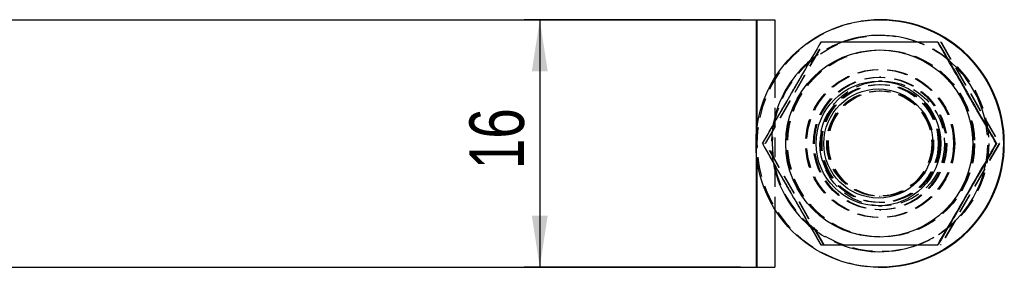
# Model space of a CAD drawing. Extents: x 50 to 374, y 9 to 288.
# Tile 13 of 22: x 129 to 193, y 19 to 35. Entities that reach past the tile are written whole.
import ezdxf

# ---------------------------------------------------------------- set-up
doc = ezdxf.new("R2010")
doc.units = 0
doc.linetypes.add('HIDDEN', pattern=[1.905, 1.27, -0.635])
doc.layers.get('0').update_dxf_attribs({"linetype": 'CONTINUOUS'})
doc.layers.add('FORMATO', color=179, linetype='CONTINUOUS')
doc.styles.add('SLDTEXTSTYLE0', font='TXT', dxfattribs={"width": 0.75})
doc.dimstyles.new('SLDDIMSTYLE1', dxfattribs={"dimtxt": 3.5, "dimasz": 3.302, "dimexe": 0, "dimexo": 0.0625, "dimgap": 0.875, "dimtad": 1, "dimdec": 0, "dimrnd": 1e-09, "dimzin": 12, "dimtxsty": 'SLDTEXTSTYLE0', "dimsah": 1, "dimcen": 0.09, "dimazin": 3, "dimtfac": 1, "dimtdec": 0, "dimtofl": 0, "dimtmove": 0, "dimatfit": 3, "dimtolj": 1, "dimtzin": 12})

# ---------------------------------------------------------------- blocks, each defined once
blk = doc.blocks.new('_D_5')
at = {"layer": 'FORMATO'}
for p, q in [((175.635, 34.899), (161.754, 34.899)), ((162.754, 34.899), (162.754, 19.024)), ((175.635, 19.024), (161.754, 19.024))]:
    blk.add_line(p, q, dxfattribs=at)
for points in [[(162.754, 34.899), (162.246, 31.597), (163.262, 31.597)], [(162.754, 19.024), (163.262, 22.326), (162.246, 22.326)]]:
    blk.add_solid(points, dxfattribs=at)
at = {"layer": 'FORMATO', "insert": (158.243, 25.318), "char_height": 3.5, "attachment_point": 1, "rotation": 90, "style": 'SLDTEXTSTYLE0'}
blk.add_mtext('16', dxfattribs=at)

msp = doc.modelspace()

# ---------------------------------------------------------------- linework, layer by layer
at = {"color": 7, "linetype": 'CONTINUOUS'}
for p, q in [((121.5713, 34.8986), (176.6345, 34.8986)), ((176.6345, 34.8986), (176.6345, 27.0227)), ((176.6345, 34.8986), (176.6951, 34.8986)), ((176.6951, 34.8986), (176.6951, 27.942)), ((176.6951, 34.8986), (177.8368, 34.8986)), ((177.8368, 34.8986), (177.8368, 31.1616)), ((184.6328, 34.8986), (184.5717, 34.8986)), ((184.5431, 30.9611), (184.4915, 30.9611)), ((176.6345, 26.8996), (176.6345, 19.0236)), ((192.0519, 26.9611), (192.0701, 26.9611)), ((176.6951, 25.9802), (176.6951, 19.0236)), ((177.8368, 22.7606), (177.8368, 19.0236)), ((184.4915, 22.9611), (184.5431, 22.9611)), ((121.5713, 19.0236), (176.6345, 19.0236)), ((176.6345, 19.0236), (176.6951, 19.0236)), ((176.6951, 19.0236), (177.8368, 19.0236)), ((184.5717, 19.0236), (184.6328, 19.0236))]:
    msp.add_line(p, q, dxfattribs=at)
at = {"color": 7, "linetype": 'HIDDEN'}
for p, q in [((177.2323, 26.9611), (180.985, 33.4611)), ((177.2525, 26.9611), (181.0053, 33.4611)), ((188.4744, 33.4611), (188.4905, 33.4611)), ((188.5108, 33.4611), (188.4905, 33.4611)), ((188.4905, 33.4611), (192.2433, 26.9611)), ((188.5108, 33.4611), (192.2635, 26.9611)), ((177.8368, 31.1616), (177.8368, 22.7606)), ((184.6347, 31.2111), (184.5698, 31.2111)), ((184.7378, 30.9611), (184.5431, 30.9611)), ((184.5668, 30.3361), (184.5442, 30.3361)), ((184.6603, 30.3361), (184.6377, 30.3361)), ((176.6951, 27.942), (176.6951, 25.9802)), ((176.6345, 27.0227), (176.6345, 26.8996)), ((177.0409, 26.9611), (177.0591, 26.9611)), ((177.1344, 26.9611), (177.1526, 26.9611)), ((180.985, 20.4611), (177.2323, 26.9611)), ((177.2525, 26.9611), (177.2323, 26.9611)), ((181.0053, 20.4611), (177.2525, 26.9611)), ((192.2433, 26.9611), (188.4905, 20.4611)), ((192.2635, 26.9611), (188.5108, 20.4611)), ((192.1454, 26.9611), (192.1636, 26.9611)), ((192.2635, 26.9611), (192.2433, 26.9611)), ((184.5442, 23.5861), (184.5668, 23.5861)), ((184.6377, 23.5861), (184.6603, 23.5861)), ((184.5431, 22.9611), (184.7378, 22.9611)), ((184.5698, 22.7111), (184.6347, 22.7111)), ((188.4905, 20.4611), (188.4744, 20.4611)), ((188.5108, 20.4611), (188.4905, 20.4611))]:
    msp.add_line(p, q, dxfattribs=at)
at = {"color": 7, "linetype": 'CONTINUOUS'}
for centre, radius in [((184.5717, 26.9611), 7.9375), ((184.5431, 26.9611), 6), ((184.4915, 26.9611), 4), ((184.4896, 26.9611), 3.5)]:
    msp.add_circle(centre, radius, dxfattribs=at)
at = {"color": 7, "linetype": 'HIDDEN'}
for centre, radius in [((184.6366, 26.9611), 6.9375), ((184.5679, 26.9611), 6), ((184.6366, 26.9611), 6), ((184.6615, 26.9611), 6), ((184.5679, 26.9611), 4.75), ((184.6366, 26.9611), 4.75), ((184.5698, 26.9611), 4.25), ((184.6347, 26.9611), 4.25), ((184.7378, 26.9611), 4), ((184.5431, 26.9611), 3.7906), ((184.5679, 26.9611), 3.7906), ((184.6366, 26.9611), 3.7906), ((184.6614, 26.9611), 3.7906), ((184.5442, 26.9611), 3.375), ((184.5668, 26.9611), 3.375), ((184.6377, 26.9611), 3.375), ((184.6603, 26.9611), 3.375)]:
    msp.add_circle(centre, radius, dxfattribs=at)
for centre, radius, start, end in [((184.6328, 26.9611), 7.9375, 90.000318, 269.999682), ((184.5678, 26.9613), 6.9373, 108.900671, 131.889853), ((184.568, 26.9614), 6.9372, 50.243771, 70.218668), ((184.5677, 26.9611), 6.9372, 168.214551, 190.492193), ((184.5678, 26.9611), 6.9376, 348.599599, 10.952795), ((184.5679, 26.961), 6.9374, 229.171671, 251.371185), ((184.5679, 26.9609), 6.9373, 289.704501, 311.233651)]:
    msp.add_arc(centre, radius, start, end, dxfattribs=at)
at = {"color": 7, "linetype": 'CONTINUOUS'}
for centre, radius, start, end in [((184.6327, 26.9611), 7.9375, 270.000318, 89.999682), ((184.5679, 26.9614), 6.9372, 70.217878, 108.901481), ((184.5678, 26.9611), 6.9375, 10.953056, 50.244001), ((184.5679, 26.9611), 6.9375, 131.889487, 168.215267), ((184.568, 26.9611), 6.9375, 190.491761, 229.171542), ((184.5678, 26.9611), 6.9375, 311.233498, 348.599685), ((184.5678, 26.9608), 6.9371, 251.370774, 270.00035), ((184.5679, 26.9609), 6.9373, 269.999857, 289.704776)]:
    msp.add_arc(centre, radius, start, end, dxfattribs=at)
for points, knots in [([(180.7936, 33.4611), (180.4673, 32.897), (179.8075, 31.7564), (178.8314, 30.0666), (177.8995, 28.4512), (177.3288, 27.4608), (177.0409, 26.9611)], [0, 0, 0, 0, 0.2646024, 0.5349422, 0.7653405, 1, 1, 1, 1]), ([(188.2991, 33.4611), (187.8272, 33.4611), (186.8787, 33.4611), (185.269, 33.4611), (183.4722, 33.4611), (181.9312, 33.4611), (181.0461, 33.4611), (180.7936, 33.4611)], [0, 0, 0, 0, 0.1920499, 0.3859561, 0.637933, 0.8967189, 1, 1, 1, 1]), ([(192.0519, 26.9611), (191.7255, 27.5253), (191.0658, 28.6658), (190.0897, 30.3556), (189.1577, 31.971), (188.5871, 32.9614), (188.2991, 33.4611)], [0, 0, 0, 0, 0.26460231, 0.53494241, 0.76534015, 1, 1, 1, 1]), ([(188.3173, 33.4611), (188.6437, 32.897), (189.3034, 31.7564), (190.2795, 30.0666), (191.2115, 28.4512), (191.7821, 27.4608), (192.0701, 26.9611)], [0, 0, 0, 0, 0.2646023, 0.5349419, 0.7653402, 1, 1, 1, 1]), ([(177.0409, 26.9611), (177.366, 26.397), (178.0231, 25.2564), (178.9983, 23.5666), (179.9317, 21.9512), (180.5046, 20.9608), (180.7936, 20.4611)], [0, 0, 0, 0, 0.264602, 0.534942, 0.7653404, 1, 1, 1, 1]), ([(188.2991, 20.4611), (188.6242, 21.0253), (189.2814, 22.1658), (190.2566, 23.8556), (191.1899, 25.471), (191.7628, 26.4614), (192.0519, 26.9611)], [0, 0, 0, 0, 0.2646024, 0.5349423, 0.76534, 1, 1, 1, 1]), ([(192.0701, 26.9611), (191.745, 26.397), (191.0878, 25.2564), (190.1127, 23.5666), (189.1793, 21.9512), (188.6064, 20.9608), (188.3173, 20.4611)], [0, 0, 0, 0, 0.2646024, 0.5349423, 0.76534, 1, 1, 1, 1]), ([(180.7936, 20.4611), (181.0461, 20.4611), (181.9155, 20.4611), (183.4556, 20.4611), (185.2476, 20.4611), (186.8736, 20.4611), (187.8221, 20.4611), (188.2991, 20.4611)], [0, 0, 0, 0, 0.10328155, 0.35563283, 0.61404144, 0.80591582, 1, 1, 1, 1])]:
    msp.add_open_spline(points, degree=3, knots=knots, dxfattribs=at)
at = {"color": 7, "linetype": 'HIDDEN'}
for points, knots in [([(177.0591, 26.9611), (177.3854, 27.5253), (178.0452, 28.6658), (179.0213, 30.3556), (179.9533, 31.971), (180.5239, 32.9614), (180.8118, 33.4611)], [0, 0, 0, 0, 0.2646019, 0.5349422, 0.76534, 1, 1, 1, 1]), ([(180.8118, 20.4611), (180.4868, 21.0253), (179.8296, 22.1658), (178.8544, 23.8556), (177.9211, 25.471), (177.3482, 26.4614), (177.0591, 26.9611)], [0, 0, 0, 0, 0.2646025, 0.5349426, 0.7653405, 1, 1, 1, 1])]:
    msp.add_open_spline(points, degree=3, knots=knots, dxfattribs=at)

# ---------------------------------------------------------------- dimensions: what is measured, and where the dimension line sits
at = {"layer": 'FORMATO'}
dim = msp.add_linear_dim(base=(162.7545, 19.0236), p1=(176.6345, 34.8986), p2=(176.6345, 19.0236), angle=90, dimstyle='SLDDIMSTYLE1', dxfattribs=at)
dim.commit()
dim.dimension.update_dxf_attribs({"geometry": '_D_5', "text_midpoint": (162.7545, 27.9039), "dimtype": 160})

doc.saveas('drawing.dxf')
